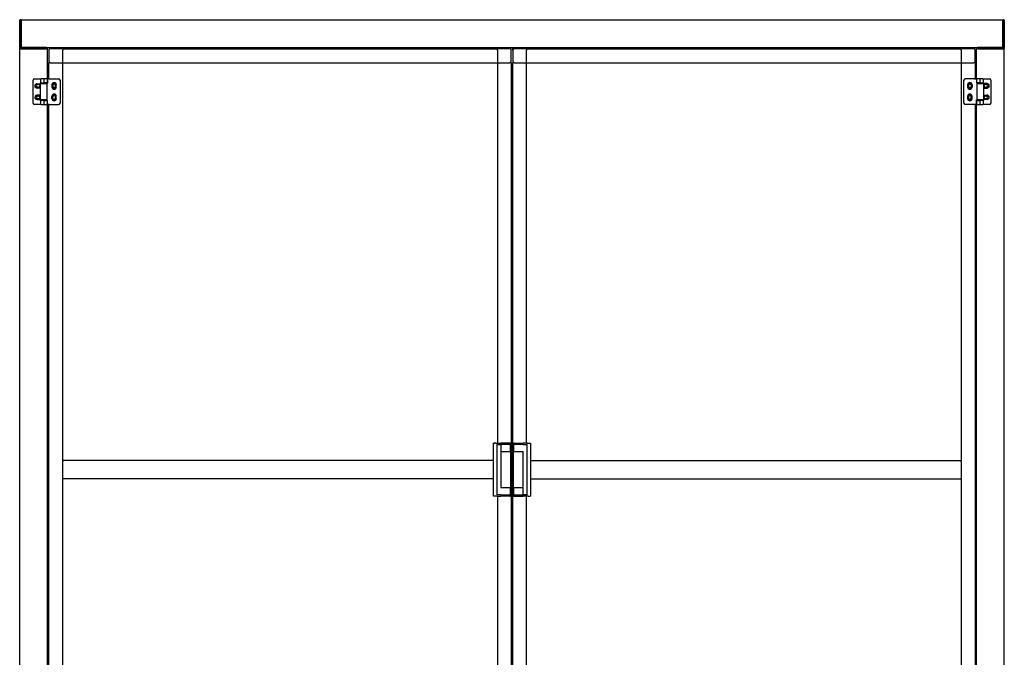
# Model space of a CAD drawing. Header units: millimetres. Extents: x 720 to 2934, y 1072 to 3829.
# Tile 3 of 3: x 763 to 2892, y 2450 to 3829. Entities that reach past the tile are written whole.
import ezdxf

# ---------------------------------------------------------------- set-up
doc = ezdxf.new("R2010")
doc.units = ezdxf.units.MM
doc.header["$LTSCALE"] = 15
doc.layers.add('VISIBILE', color=7, linetype='Continuous', lineweight=30)

msp = doc.modelspace()

# ---------------------------------------------------------------- linework, layer by layer
at = {"layer": 'VISIBILE'}
for p, q in [((762.6, 3827), (762.6, 3827.9)), ((762.6, 3826.9), (762.6, 3826.4)), ((762.6, 3771.4), (762.6, 3826.4)), ((763.6, 3828.9), (764.6, 3828.9)), ((765.6, 3828.9), (764.6, 3828.9)), ((765.6, 3828.9), (765.6, 3826.4)), ((765.6, 3828.9), (2888.6, 3828.9)), ((765.6, 3826.4), (765.6, 3828.9)), ((765.6, 3771.4), (765.6, 3826.4)), ((765.6, 3826.4), (765.6, 3771.4)), ((2888.6, 3826.4), (2888.6, 3828.9)), ((2888.6, 3828.9), (2888.6, 3826.4)), ((2888.6, 3828.9), (2889.6, 3828.9)), ((2888.6, 3826.4), (2888.6, 3771.4)), ((2888.6, 3771.4), (2888.6, 3826.4)), ((2889.6, 3828.9), (2890.6, 3828.9)), ((2891.6, 3827.9), (2891.6, 3826.9)), ((2891.6, 3826.4), (2891.6, 3826.9)), ((2891.6, 3826.4), (2891.6, 3771.4)), ((762.6, 3771.4), (762.6, 3770.9)), ((762.6, 3767), (762.6, 3770.9)), ((820.6, 3768.9), (764.6, 3768.9)), ((765.6, 3771.4), (765.6, 3768.9)), ((765.6, 3768.9), (765.6, 3771.4)), ((820.6, 3768.9), (2833.6, 3768.9)), ((822.6, 3768.9), (822.6, 3766.9)), ((1795.6, 3765.9), (1795.6, 3768.9)), ((1825.6, 3762.9), (1825.6, 3768.9)), ((1828.6, 3762.9), (1828.6, 3768.9)), ((1858.6, 3765.9), (1858.6, 3768.9)), ((2831.6, 3767), (2831.6, 3768.9)), ((2889.6, 3768.9), (2833.6, 3768.9)), ((2888.6, 3768.9), (2888.6, 3771.4)), ((2888.6, 3771.4), (2888.6, 3768.9)), ((2891.6, 3770.9), (2891.6, 3771.4)), ((2891.6, 3770.9), (2891.6, 3766.9)), ((762.6, 3766.9), (762.6, 3765.9)), ((762.6, 1905.9), (762.6, 3765.9)), ((764.6, 3765.9), (762.6, 3765.9)), ((820.6, 3765.9), (764.6, 3765.9)), ((765.1, 3765.9), (820.1, 3765.9)), ((822.6, 3765.9), (820.6, 3765.9)), ((822.6, 3765.9), (822.6, 3766.9)), ((822.6, 3691.2), (822.6, 3765.9)), ((825.6, 3762.9), (825.6, 3735.9)), ((855.6, 3765.9), (828.6, 3765.9)), ((855.6, 3765.9), (1795.6, 3765.9)), ((855.6, 3765.9), (855.6, 3762.9)), ((855.6, 3765.9), (855.6, 3762.9)), ((855.6, 3738.9), (855.6, 3762.9)), ((855.6, 3736.7), (855.6, 3762.9)), ((1795.6, 3762.9), (1795.6, 3765.9)), ((1795.6, 3762.9), (1795.6, 3765.9)), ((1822.6, 3765.9), (1795.6, 3765.9)), ((1795.6, 3762.9), (1795.6, 3738.9)), ((1795.6, 3762.9), (1795.6, 3736.7)), ((1825.6, 3735.9), (1825.6, 3762.9)), ((1828.6, 3762.9), (1828.6, 3735.9)), ((1858.6, 3765.9), (1831.6, 3765.9)), ((1858.6, 3765.9), (2798.6, 3765.9)), ((1858.6, 3765.9), (1858.6, 3762.9)), ((1858.6, 3765.9), (1858.6, 3762.9)), ((1858.6, 3738.9), (1858.6, 3762.9)), ((1858.6, 3736.7), (1858.6, 3762.9)), ((2798.6, 3762.9), (2798.6, 3765.9)), ((2798.6, 3762.9), (2798.6, 3765.9)), ((2825.6, 3765.9), (2798.6, 3765.9)), ((2798.6, 3762.9), (2798.6, 3738.9)), ((2798.6, 3762.9), (2798.6, 3736.7)), ((2828.6, 3735.9), (2828.6, 3762.9)), ((2831.6, 3766.9), (2831.6, 3765.9)), ((2833.6, 3765.9), (2831.6, 3765.9)), ((2831.6, 3701.2), (2831.6, 3765.9)), ((2889.6, 3765.9), (2833.6, 3765.9)), ((2834.1, 3765.9), (2889.1, 3765.9)), ((2891.6, 3765.9), (2889.6, 3765.9)), ((2891.6, 3765.9), (2891.6, 3766.9)), ((2891.6, 1905.9), (2891.6, 3765.9)), ((828.6, 3735.9), (825.6, 3735.9)), ((825.6, 3701.2), (825.6, 3735.9)), ((828.6, 3735.9), (825.6, 3735.9)), ((828.6, 3735.9), (852.6, 3735.9)), ((828.6, 3735.9), (854.9, 3735.9)), ((854.9, 3736.7), (855.6, 3736.7)), ((854.9, 3736.7), (855.6, 3735.9)), ((854.9, 3735.9), (854.9, 3736.7)), ((855.6, 3735.9), (854.9, 3735.9)), ((855.6, 3736.7), (855.6, 3735.9)), ((855.6, 3735.9), (1795.6, 3735.9)), ((855.6, 2875.3), (855.6, 3735.9)), ((1795.6, 3735.9), (1795.6, 3736.7)), ((1796.3, 3736.7), (1795.6, 3735.9)), ((1795.6, 3736.7), (1796.3, 3736.7)), ((1795.6, 3735.9), (1795.6, 2913.4)), ((1796.3, 3735.9), (1795.6, 3735.9)), ((1796.3, 3736.7), (1796.3, 3735.9)), ((1796.3, 3735.9), (1822.6, 3735.9)), ((1798.6, 3735.9), (1822.6, 3735.9)), ((1825.6, 3735.9), (1822.6, 3735.9)), ((1825.6, 3735.9), (1822.6, 3735.9)), ((1825.6, 3735.9), (1825.6, 1975.9)), ((1831.6, 3735.9), (1828.6, 3735.9)), ((1828.6, 1975.9), (1828.6, 3735.9)), ((1831.6, 3735.9), (1828.6, 3735.9)), ((1831.6, 3735.9), (1855.6, 3735.9)), ((1831.6, 3735.9), (1857.9, 3735.9)), ((1857.9, 3736.7), (1858.6, 3736.7)), ((1857.9, 3736.7), (1858.6, 3735.9)), ((1857.9, 3735.9), (1857.9, 3736.7)), ((1858.6, 3735.9), (1857.9, 3735.9)), ((1858.6, 3736.7), (1858.6, 3735.9)), ((1858.6, 3735.9), (2798.6, 3735.9)), ((1858.6, 2913.4), (1858.6, 3735.9)), ((2798.6, 3735.9), (2798.6, 3736.7)), ((2799.3, 3736.7), (2798.6, 3735.9)), ((2798.6, 3736.7), (2799.3, 3736.7)), ((2798.6, 3735.9), (2798.6, 2875.3)), ((2799.3, 3735.9), (2798.6, 3735.9)), ((2799.3, 3736.7), (2799.3, 3735.9)), ((2799.3, 3735.9), (2825.6, 3735.9)), ((2801.6, 3735.9), (2825.6, 3735.9)), ((2828.6, 3735.9), (2825.6, 3735.9)), ((2828.6, 3735.9), (2825.6, 3735.9)), ((2828.6, 3735.9), (2828.6, 3701.2)), ((791.6, 3648.7), (791.6, 3698.2)), ((794.6, 3701.2), (802.9, 3701.2)), ((799.8, 3683.2), (804.9, 3683.2)), ((799.9, 3690.5), (802.9, 3690.6)), ((804.9, 3688.7), (799.9, 3688.7)), ((802.9, 3701.2), (809.1, 3701.2)), ((802.9, 3690.6), (804.9, 3690.6)), ((807.9, 3692.4), (806.9, 3692.4)), ((806.9, 3692.4), (806.9, 3690.2)), ((807.8, 3691.2), (822, 3691.2)), ((807.8, 3655.7), (807.8, 3691.2)), ((807.9, 3699.9), (807.9, 3692.4)), ((807.9, 3692.4), (814.6, 3692.4)), ((814.7, 3701.2), (809.1, 3701.2)), ((811.1, 3692.4), (811.1, 3691.2)), ((814.6, 3700.2), (814.6, 3692.4)), ((822.1, 3692.4), (814.6, 3692.4)), ((821.1, 3701.2), (814.7, 3701.2)), ((819.1, 3692.4), (819.1, 3691.2)), ((822, 3655.7), (822, 3691.2)), ((822, 3691.2), (822.8, 3691.2)), ((822.1, 3700.2), (822.1, 3692.4)), ((822.8, 3701.2), (827, 3701.2)), ((822.8, 3698.2), (822.8, 3701.2)), ((822.8, 3698.2), (822.8, 3691.2)), ((827, 3701.2), (846.8, 3701.2)), ((832.3, 3688.4), (832.3, 3683.4)), ((834.3, 3688.4), (834.3, 3683.4)), ((839.8, 3683.4), (839.8, 3688.4)), ((841.8, 3683.4), (841.8, 3688.4)), ((849.8, 3698.2), (849.8, 3648.7)), ((2804.3, 3648.7), (2804.3, 3698.2)), ((2827.1, 3701.2), (2807.3, 3701.2)), ((2812.3, 3688.4), (2812.3, 3683.4)), ((2814.3, 3688.4), (2814.3, 3683.4)), ((2819.8, 3688.4), (2819.8, 3683.4)), ((2821.8, 3688.4), (2821.8, 3683.4)), ((2827.1, 3701.2), (2832.1, 3701.2)), ((2832.1, 3691.2), (2831.8, 3691.2)), ((2832.1, 3701.2), (2832.1, 3700.6)), ((2832.1, 3692.4), (2832.1, 3700.2)), ((2839.6, 3692.4), (2832.1, 3692.4)), ((2832.1, 3692.4), (2832.1, 3691.2)), ((2832.1, 3691.2), (2846.3, 3691.2)), ((2832.1, 3691.2), (2832.1, 3655.7)), ((2839.5, 3701.2), (2833.1, 3701.2)), ((2835.1, 3691.2), (2835.1, 3692.4)), ((2845, 3701.2), (2839.5, 3701.2)), ((2839.6, 3692.4), (2839.6, 3700.2)), ((2839.6, 3692.4), (2846.3, 3692.4)), ((2843.1, 3691.2), (2843.1, 3692.4)), ((2845, 3701.2), (2851.3, 3701.2)), ((2846.3, 3692.4), (2846.3, 3699.9)), ((2847.3, 3692.4), (2846.3, 3692.4)), ((2846.3, 3691.2), (2846.3, 3655.7)), ((2847.3, 3690.3), (2847.3, 3692.4)), ((2851.3, 3690.7), (2849.3, 3690.7)), ((2854.3, 3688.7), (2849.3, 3688.7)), ((2849.3, 3683.2), (2854.3, 3683.2)), ((2851.3, 3701.2), (2859.6, 3701.2)), ((2854.3, 3690.7), (2851.3, 3690.7)), ((2862.6, 3698.2), (2862.6, 3648.7)), ((802.9, 3665.7), (799.9, 3665.7)), ((804.9, 3663.7), (799.9, 3663.7)), ((802.9, 3681.1), (800.1, 3681)), ((805.1, 3681.1), (802.9, 3681.1)), ((804.9, 3665.7), (802.9, 3665.7)), ((806.9, 3681.6), (806.9, 3665.3)), ((832.3, 3658.4), (832.3, 3663.4)), ((834.3, 3658.4), (834.3, 3663.4)), ((839.8, 3658.4), (839.8, 3663.4)), ((841.8, 3658.4), (841.8, 3663.4)), ((2812.3, 3663.4), (2812.3, 3658.4)), ((2814.3, 3663.4), (2814.3, 3658.4)), ((2819.8, 3658.4), (2819.8, 3663.4)), ((2821.8, 3658.4), (2821.8, 3663.4)), ((2847.3, 3665.3), (2847.3, 3681.6)), ((2849.1, 3665.7), (2851.3, 3665.8)), ((2849.3, 3681.2), (2851.3, 3681.2)), ((2854.4, 3663.7), (2849.3, 3663.7)), ((2851.3, 3681.2), (2854.3, 3681.2)), ((2851.3, 3665.8), (2854.1, 3665.8)), ((802.9, 3645.7), (794.6, 3645.7)), ((799.8, 3658.2), (804.9, 3658.2)), ((799.9, 3656.2), (802.9, 3656.2)), ((802.9, 3656.2), (804.9, 3656.2)), ((809.1, 3645.7), (802.9, 3645.7)), ((806.9, 3656.6), (806.9, 3654.4)), ((806.9, 3654.4), (807.9, 3654.4)), ((822, 3655.7), (807.8, 3655.7)), ((807.9, 3654.4), (807.9, 3647)), ((814.6, 3654.4), (807.9, 3654.4)), ((809.1, 3645.7), (814.7, 3645.7)), ((811.1, 3655.7), (811.1, 3654.4)), ((814.6, 3654.4), (814.6, 3646.7)), ((814.6, 3654.4), (822.1, 3654.4)), ((814.7, 3645.7), (821.1, 3645.7)), ((819.1, 3655.7), (819.1, 3654.4)), ((822, 3654.4), (822, 3655.7)), ((822, 3655.7), (822.4, 3655.7)), ((822, 3645.7), (822, 3646.3)), ((827, 3645.7), (822, 3645.7)), ((822.1, 3654.4), (822.1, 3646.7)), ((822.6, 2056.2), (822.6, 3645.7)), ((825.6, 2066.2), (825.6, 3645.7)), ((827, 3645.7), (846.8, 3645.7)), ((2827.1, 3645.7), (2807.3, 3645.7)), ((2831.3, 3645.7), (2827.1, 3645.7)), ((2828.6, 3645.7), (2828.6, 2066.2)), ((2832.1, 3655.7), (2831.3, 3655.7)), ((2831.3, 3648.7), (2831.3, 3655.7)), ((2831.3, 3648.7), (2831.3, 3645.7)), ((2831.6, 2066.2), (2831.6, 3655.7)), ((2846.3, 3655.7), (2832.1, 3655.7)), ((2832.1, 3654.4), (2839.6, 3654.4)), ((2832.1, 3646.7), (2832.1, 3654.4)), ((2833.1, 3645.7), (2839.5, 3645.7)), ((2835.1, 3654.4), (2835.1, 3655.7)), ((2839.5, 3645.7), (2845, 3645.7)), ((2846.3, 3654.4), (2839.6, 3654.4)), ((2839.6, 3646.7), (2839.6, 3654.4)), ((2843.1, 3654.4), (2843.1, 3655.7)), ((2851.3, 3645.7), (2845, 3645.7)), ((2846.3, 3654.4), (2847.3, 3654.4)), ((2846.3, 3647), (2846.3, 3654.4)), ((2847.3, 3654.4), (2847.3, 3656.7)), ((2849.3, 3658.2), (2854.3, 3658.2)), ((2851.3, 3656.3), (2849.3, 3656.2)), ((2854.3, 3656.3), (2851.3, 3656.3)), ((2859.6, 3645.7), (2851.3, 3645.7)), ((1786.8, 2799.4), (1786.8, 2912.4)), ((1788.3, 2913.4), (1787.8, 2913.4)), ((1788.3, 2913.4), (1788.9, 2913.4)), ((1791.8, 2913.4), (1788.9, 2913.4)), ((1791.8, 2913.4), (1794.3, 2913.4)), ((1794.3, 2913.4), (1803, 2913.4)), ((1794.3, 2909.4), (1794.3, 2802.4)), ((1795.3, 2910.4), (1803, 2910.4)), ((1822.6, 2913.4), (1803, 2913.4)), ((1803, 2913.4), (1803, 2913.4)), ((1823.6, 2910.4), (1803, 2910.4)), ((1803, 2910.4), (1803, 2816.4)), ((1803, 2910.4), (1803, 2895.4)), ((1803, 2895.4), (1823.6, 2895.4)), ((1823.5, 2910.4), (1823.5, 2895.4)), ((1823.6, 2912.4), (1823.6, 2910.4)), ((1823.6, 2909.4), (1823.6, 2910.4)), ((1823.6, 2896.4), (1823.6, 2909.4)), ((1823.6, 2895.4), (1823.6, 2896.4)), ((1823.6, 2895.4), (1823.6, 2816.4)), ((1830.6, 2910.4), (1830.6, 2912.4)), ((1830.6, 2910.4), (1830.6, 2909.4)), ((1851.2, 2910.4), (1830.6, 2910.4)), ((1830.6, 2910.4), (1830.6, 2895.4)), ((1830.6, 2896.4), (1830.6, 2909.4)), ((1830.6, 2896.4), (1830.6, 2895.4)), ((1830.6, 2895.4), (1851.2, 2895.4)), ((1830.6, 2816.4), (1830.6, 2895.4)), ((1831.6, 2913.4), (1851.2, 2913.4)), ((1859.9, 2913.4), (1851.2, 2913.4)), ((1851.2, 2913.4), (1851.2, 2913.4)), ((1851.2, 2910.4), (1858.9, 2910.4)), ((1851.2, 2910.4), (1851.2, 2910.4)), ((1851.2, 2801.4), (1851.2, 2895.4)), ((1851.2, 2895.4), (1851.2, 2895.4)), ((1859.9, 2913.4), (1862.4, 2913.4)), ((1859.9, 2802.4), (1859.9, 2909.4)), ((1862.4, 2913.4), (1865.3, 2913.4)), ((1865.3, 2913.4), (1865.9, 2913.4)), ((1865.9, 2913.4), (1866.4, 2913.4)), ((1867.4, 2912.4), (1867.4, 2799.4)), ((1786.8, 2875.9), (855.6, 2875.9)), ((855.6, 2875.3), (855.6, 2873.9)), ((1867.4, 2875.9), (2798.6, 2875.9)), ((2798.6, 2873.9), (2798.6, 2875.3)), ((855.6, 2837.9), (855.6, 2873.9)), ((2798.6, 2873.9), (2798.6, 2837.9)), ((855.6, 2837.9), (855.6, 2836.6)), ((855.6, 1975.9), (855.6, 2836.6)), ((1786.8, 2835.9), (855.6, 2835.9)), ((1867.4, 2835.9), (2798.6, 2835.9)), ((2798.6, 2836.6), (2798.6, 2837.9)), ((2798.6, 2836.6), (2798.6, 1975.9)), ((1823.6, 2816.4), (1803, 2816.4)), ((1803, 2816.4), (1803, 2816.4)), ((1823.5, 2801.4), (1823.5, 2816.4)), ((1823.6, 2815.4), (1823.6, 2816.4)), ((1823.6, 2815.4), (1823.6, 2802.4)), ((1830.6, 2816.4), (1830.6, 2815.4)), ((1830.6, 2801.4), (1830.6, 2816.4)), ((1851.2, 2816.4), (1830.6, 2816.4)), ((1830.6, 2815.4), (1830.6, 2802.4)), ((1851.2, 2801.4), (1851.2, 2816.4)), ((1788.3, 2798.4), (1787.8, 2798.4)), ((1788.9, 2798.4), (1788.3, 2798.4)), ((1791.8, 2798.4), (1788.9, 2798.4)), ((1794.3, 2798.4), (1791.8, 2798.4)), ((1794.3, 2798.4), (1803, 2798.4)), ((1803, 2801.4), (1795.3, 2801.4)), ((1795.6, 2798.4), (1795.6, 1975.9)), ((1803, 2801.4), (1803, 2801.4)), ((1803, 2801.4), (1823.6, 2801.4)), ((1822.6, 2798.4), (1803, 2798.4)), ((1803, 2798.4), (1803, 2798.4)), ((1823.6, 2801.4), (1823.6, 2802.4)), ((1823.6, 2801.4), (1823.6, 2799.4)), ((1830.6, 2802.4), (1830.6, 2801.4)), ((1830.6, 2801.4), (1851.2, 2801.4)), ((1830.6, 2799.4), (1830.6, 2801.4)), ((1831.6, 2798.4), (1851.2, 2798.4)), ((1858.9, 2801.4), (1851.2, 2801.4)), ((1859.9, 2798.4), (1851.2, 2798.4)), ((1851.2, 2798.4), (1851.2, 2798.4)), ((1858.6, 1975.9), (1858.6, 2798.4)), ((1862.4, 2798.4), (1859.9, 2798.4)), ((1862.4, 2798.4), (1865.3, 2798.4)), ((1865.9, 2798.4), (1865.3, 2798.4)), ((1865.9, 2798.4), (1866.4, 2798.4))]:
    msp.add_line(p, q, dxfattribs=at)
for centre, radius, start, end in [((764.6, 3826.9), 2, 90, 180), ((763.6, 3827.9), 1, 90, 180), ((2889.6, 3826.9), 2, 0, 90), ((2890.6, 3827.9), 1, 0, 90), ((764.6, 3770.9), 2, 180, 270), ((764.6, 3766.9), 2, 90, 180), ((820.6, 3766.9), 2, 0, 90), ((2833.6, 3766.9), 2, 90, 180), ((2889.6, 3770.9), 2, 270, 0), ((2889.6, 3766.9), 2, 0, 90), ((828.6, 3762.9), 3, 90, 180), ((1822.6, 3762.9), 3, 0, 90), ((1831.6, 3762.9), 3, 90, 180), ((2825.6, 3762.9), 3, 0, 90), ((794.6, 3698.2), 3, 90, 180), ((800, 3685.8), 4.75, 91.0116, 271.0116), ((799.9, 3685.9), 2.75, 90.0037, 269.0743), ((802.6, 3685.9), 3.5, 128.2085, 231.782), ((802.6, 3685.9), 3.5, 308.218, 51.7915), ((804.9, 3685.9), 2.75, 269.9963, 90.0037), ((805, 3685.9), 4.75, 52.8519, 65.7536), ((821.1, 3700.2), 1, 0, 90), ((837.1, 3688.4), 4.75, 0, 180), ((837.1, 3683.4), 4.75, 180, 0), ((837.1, 3688.4), 2.75, 0, 180), ((837.1, 3685.9), 3.5, 38.2132, 141.7868), ((837.1, 3685.9), 3.5, 218.2132, 321.7868), ((837.1, 3683.4), 2.75, 180, 0), ((846.8, 3698.2), 3, 0, 90), ((2807.3, 3698.2), 3, 90, 180), ((2817.1, 3688.4), 4.75, 0, 180), ((2817.1, 3683.4), 4.75, 180, 0), ((2817.1, 3688.4), 2.75, 0, 180), ((2817.1, 3685.9), 3.5, 38.2132, 141.7868), ((2817.1, 3685.9), 3.5, 218.2132, 321.7868), ((2817.1, 3683.4), 2.75, 180, 0), ((2833.1, 3700.2), 1, 90, 180), ((2849.3, 3685.9), 4.75, 114.9958, 128.0077), ((2849.3, 3685.9), 2.75, 90, 270), ((2851.6, 3685.9), 3.5, 128.2114, 231.785), ((2851.6, 3685.9), 3.5, 308.215, 51.7886), ((2854.3, 3685.9), 4.75, 270.0007, 90.0007), ((2854.3, 3685.9), 2.75, 270.0014, 89.4251), ((2859.6, 3698.2), 3, 0, 90), ((799.9, 3660.9), 4.75, 90.0007, 270.0007), ((799.9, 3660.9), 2.75, 90.0014, 269.4251), ((802.6, 3660.9), 3.5, 128.215, 231.7886), ((802.6, 3660.9), 3.5, 308.2114, 51.785), ((804.9, 3660.9), 2.75, 270, 90), ((805, 3685.9), 4.75, 294.2464, 307.1481), ((804.9, 3660.9), 4.75, 51.9923, 65.0042), ((837.1, 3663.4), 4.75, 0, 180), ((837.1, 3663.4), 2.75, 0, 180), ((837.1, 3660.9), 3.5, 38.2132, 141.7868), ((2817.1, 3663.4), 4.75, 0, 180), ((2817.1, 3663.4), 2.75, 0, 180), ((2817.1, 3660.9), 3.5, 38.2132, 141.7868), ((2849.3, 3685.9), 4.75, 231.9923, 245.0042), ((2849.2, 3661), 4.75, 114.2464, 127.1481), ((2849.3, 3660.9), 2.75, 89.9963, 270.0037), ((2851.6, 3660.9), 3.5, 128.218, 231.7915), ((2851.6, 3660.9), 3.5, 308.2085, 51.782), ((2854.2, 3661.1), 4.75, 271.0116, 91.0116), ((2854.3, 3660.9), 2.75, 270.0037, 89.0743), ((794.6, 3648.7), 3, 180, 270), ((804.9, 3660.9), 4.75, 294.9958, 308.0077), ((821.1, 3646.7), 1, 270, 0), ((837.1, 3658.4), 4.75, 180, 0), ((837.1, 3660.9), 3.5, 218.2132, 321.7868), ((837.1, 3658.4), 2.75, 180, 0), ((846.8, 3648.7), 3, 270, 0), ((2807.3, 3648.7), 3, 180, 270), ((2817.1, 3658.4), 4.75, 180, 0), ((2817.1, 3660.9), 3.5, 218.2132, 321.7868), ((2817.1, 3658.4), 2.75, 180, 0), ((2833.1, 3646.7), 1, 180, 270), ((2849.2, 3661), 4.75, 232.8519, 245.7536), ((2859.6, 3648.7), 3, 270, 0), ((1795.3, 2909.4), 1, 90, 180), ((1822.6, 2912.4), 1, 0, 90), ((1831.6, 2912.4), 1, 90, 180), ((1858.9, 2909.4), 1, 0, 90), ((1795.3, 2802.4), 1, 180, 270), ((1822.6, 2799.4), 1, 270, 0), ((1831.6, 2799.4), 1, 180, 270), ((1858.9, 2802.4), 1, 270, 0)]:
    msp.add_arc(centre, radius, start, end, dxfattribs=at)
for centre, major_axis, start_param, end_param in [((814.7, 3700.2), (0, 1), 6.283179, 7.853856), ((2839.5, 3700.2), (0, -1), 1.570922, 3.141599), ((814.7, 3646.7), (0, 1), 1.570922, 3.141599), ((2839.5, 3646.7), (0, -1), 6.283179, 7.853856)]:
    msp.add_ellipse(centre, major_axis=major_axis, ratio=0.028286, start_param=start_param, end_param=end_param, dxfattribs=at)
for points, knots in [([(804.9, 3690.6), (805, 3690.6), (805.2, 3690.6), (805.7, 3690.6), (806.1, 3690.5), (806.6, 3690.4), (806.8, 3690.3), (806.9, 3690.2)], [3.2774849, 3.2774849, 3.2774849, 3.2774849, 3.3253237, 3.3253237, 3.4565344, 3.4565344, 3.5309977, 3.5309977, 3.5309977, 3.5309977]), ([(807.9, 3699.9), (807.9, 3700.1), (808, 3700.5), (808.3, 3700.8), (808.4, 3700.9), (808.6, 3701.1), (808.8, 3701.2), (809, 3701.2), (809.1, 3701.2), (809.1, 3701.2)], [0, 0, 0, 0, 0.1289724, 0.1289724, 0.1798408, 0.1798408, 0.2339204, 0.2339204, 0.2582532, 0.2582532, 0.2582532, 0.2582532]), ([(2831.8, 3698.2), (2831.8, 3698.2), (2831.8, 3698.2), (2831.8, 3698.5), (2831.9, 3698.8), (2832, 3699.2), (2832, 3699.3), (2832.1, 3699.4)], [-0.00079, -0.00079, -0.00079, -0.00079, 0, 0, 0.1013592, 0.1013592, 0.1489796, 0.1489796, 0.1489796, 0.1489796]), ([(2845, 3701.2), (2845.2, 3701.2), (2845.4, 3701.2), (2845.6, 3701.1), (2845.8, 3701), (2846, 3700.8), (2846, 3700.7), (2846.2, 3700.4), (2846.2, 3700.3), (2846.3, 3700), (2846.3, 3700), (2846.3, 3699.9)], [0, 0, 0, 0, 0.0546807, 0.0546807, 0.106564, 0.106564, 0.1581499, 0.1581499, 0.2171658, 0.2171658, 0.2593864, 0.2593864, 0.2593864, 0.2593864]), ([(2849.3, 3690.7), (2849.1, 3690.7), (2849, 3690.7), (2848.5, 3690.7), (2848.1, 3690.6), (2847.6, 3690.4), (2847.4, 3690.3), (2847.3, 3690.3)], [-1.8524771, -1.8524771, -1.8524771, -1.8524771, -1.8116036, -1.8116036, -1.6792144, -1.6792144, -1.6023035, -1.6023035, -1.6023035, -1.6023035]), ([(806.9, 3665.3), (806.8, 3665.3), (806.6, 3665.4), (806.1, 3665.6), (805.7, 3665.7), (805.2, 3665.7), (805, 3665.7), (804.9, 3665.7)], [-3.5515084, -3.5515084, -3.5515084, -3.5515084, -3.4745975, -3.4745975, -3.3422083, -3.3422083, -3.3013223, -3.3013223, -3.3013223, -3.3013223]), ([(806.9, 3681.6), (806.8, 3681.5), (806.6, 3681.4), (806.1, 3681.3), (805.7, 3681.2), (805.2, 3681.2), (805.2, 3681.1), (805.1, 3681.1)], [1.5947664, 1.5947664, 1.5947664, 1.5947664, 1.6692297, 1.6692297, 1.8004404, 1.8004404, 1.8287691, 1.8287691, 1.8287691, 1.8287691]), ([(2847.3, 3681.6), (2847.4, 3681.6), (2847.6, 3681.5), (2848.1, 3681.3), (2848.5, 3681.2), (2849, 3681.2), (2849.1, 3681.2), (2849.3, 3681.2)], [-3.5515084, -3.5515084, -3.5515084, -3.5515084, -3.4745975, -3.4745975, -3.3422083, -3.3422083, -3.3013223, -3.3013223, -3.3013223, -3.3013223]), ([(2847.3, 3665.3), (2847.4, 3665.4), (2847.6, 3665.5), (2848.1, 3665.6), (2848.5, 3665.7), (2848.9, 3665.7), (2849, 3665.7), (2849.1, 3665.7)], [1.5947664, 1.5947664, 1.5947664, 1.5947664, 1.6692297, 1.6692297, 1.8004404, 1.8004404, 1.8287691, 1.8287691, 1.8287691, 1.8287691]), ([(804.9, 3656.2), (805, 3656.2), (805.2, 3656.2), (805.7, 3656.2), (806.1, 3656.3), (806.6, 3656.5), (806.8, 3656.6), (806.9, 3656.6)], [-1.8524771, -1.8524771, -1.8524771, -1.8524771, -1.8116036, -1.8116036, -1.6792144, -1.6792144, -1.6023035, -1.6023035, -1.6023035, -1.6023035]), ([(809.1, 3645.7), (809, 3645.7), (808.8, 3645.7), (808.6, 3645.8), (808.4, 3645.9), (808.2, 3646.1), (808.1, 3646.2), (808, 3646.5), (808, 3646.6), (807.9, 3646.8), (807.9, 3646.9), (807.9, 3647)], [0, 0, 0, 0, 0.0546807, 0.0546807, 0.106564, 0.106564, 0.1581499, 0.1581499, 0.2171658, 0.2171658, 0.2593864, 0.2593864, 0.2593864, 0.2593864]), ([(822.4, 3648.7), (822.4, 3648.7), (822.4, 3648.7), (822.4, 3648.4), (822.3, 3648.1), (822.2, 3647.7), (822.2, 3647.6), (822.1, 3647.5)], [-0.00079, -0.00079, -0.00079, -0.00079, 0, 0, 0.1013592, 0.1013592, 0.1489796, 0.1489796, 0.1489796, 0.1489796]), ([(2846.3, 3647), (2846.3, 3646.8), (2846.2, 3646.4), (2845.9, 3646.1), (2845.8, 3646), (2845.5, 3645.8), (2845.4, 3645.7), (2845.2, 3645.7), (2845.1, 3645.7), (2845, 3645.7)], [0, 0, 0, 0, 0.1289724, 0.1289724, 0.1798408, 0.1798408, 0.2339204, 0.2339204, 0.2582532, 0.2582532, 0.2582532, 0.2582532]), ([(2849.3, 3656.2), (2849.2, 3656.2), (2849, 3656.3), (2848.5, 3656.3), (2848.1, 3656.4), (2847.6, 3656.5), (2847.4, 3656.6), (2847.3, 3656.7)], [3.2774849, 3.2774849, 3.2774849, 3.2774849, 3.3253237, 3.3253237, 3.4565344, 3.4565344, 3.5309977, 3.5309977, 3.5309977, 3.5309977]), ([(1786.8, 2912.4), (1786.8, 2912.6), (1786.8, 2912.7), (1786.8, 2912.9), (1786.9, 2913), (1787, 2913.1), (1787.1, 2913.2), (1787.3, 2913.3), (1787.4, 2913.4), (1787.5, 2913.4), (1787.6, 2913.4), (1787.7, 2913.4), (1787.7, 2913.4), (1787.8, 2913.4)], [0, 0, 0, 0, 0.0316528, 0.0316528, 0.0636328, 0.0636328, 0.0953911, 0.0953911, 0.1272519, 0.1272519, 0.1417223, 0.1417223, 0.1565027, 0.1565027, 0.1565027, 0.1565027]), ([(1866.4, 2913.4), (1866.5, 2913.4), (1866.5, 2913.4), (1866.6, 2913.4), (1866.6, 2913.4), (1866.8, 2913.4), (1866.8, 2913.4), (1867, 2913.3), (1867, 2913.2), (1867.2, 2913.1), (1867.2, 2913.1), (1867.3, 2912.9), (1867.4, 2912.8), (1867.4, 2912.7), (1867.4, 2912.6), (1867.4, 2912.4)], [0, 0, 0, 0, 0.0121874, 0.0121874, 0.0241991, 0.0241991, 0.0494027, 0.0494027, 0.0746027, 0.0746027, 0.0998026, 0.0998026, 0.1250063, 0.1250063, 0.1566562, 0.1566562, 0.1566562, 0.1566562]), ([(1787.8, 2798.4), (1787.7, 2798.4), (1787.7, 2798.4), (1787.6, 2798.5), (1787.6, 2798.5), (1787.4, 2798.5), (1787.4, 2798.5), (1787.2, 2798.6), (1787.1, 2798.7), (1787, 2798.8), (1787, 2798.8), (1786.9, 2799), (1786.8, 2799.1), (1786.8, 2799.2), (1786.8, 2799.3), (1786.8, 2799.4)], [0, 0, 0, 0, 0.0121874, 0.0121874, 0.0241991, 0.0241991, 0.0494027, 0.0494027, 0.0746027, 0.0746027, 0.0998026, 0.0998026, 0.1250063, 0.1250063, 0.1566562, 0.1566562, 0.1566562, 0.1566562]), ([(1867.4, 2799.4), (1867.4, 2799.3), (1867.4, 2799.2), (1867.3, 2799), (1867.3, 2798.9), (1867.2, 2798.8), (1867.1, 2798.7), (1866.9, 2798.6), (1866.8, 2798.5), (1866.7, 2798.5), (1866.6, 2798.5), (1866.5, 2798.5), (1866.5, 2798.4), (1866.4, 2798.4)], [0, 0, 0, 0, 0.0316528, 0.0316528, 0.0636328, 0.0636328, 0.0953911, 0.0953911, 0.1272519, 0.1272519, 0.1417223, 0.1417223, 0.1565027, 0.1565027, 0.1565027, 0.1565027])]:
    msp.add_open_spline(points, degree=3, knots=knots, dxfattribs=at)

doc.saveas('drawing.dxf')
